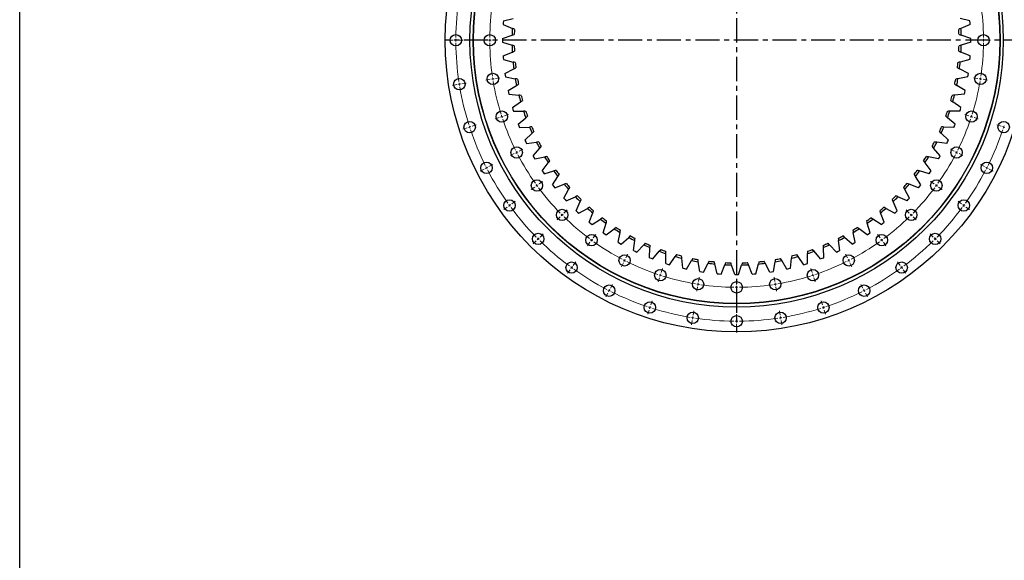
# Model space of a CAD drawing. Header units: millimetres. Extents: x 255 to 5780, y 4910 to 9154.
# Tile 5 of 11: x 255 to 2069, y 7148 to 8143. Entities that reach past the tile are written whole.
import ezdxf

# ---------------------------------------------------------------- set-up
doc = ezdxf.new("R2010")
doc.units = ezdxf.units.MM
doc.header["$LTSCALE"] = 20
doc.linetypes.add('CENTER', pattern=[10.16, 6.35, -1.27, 1.27, -1.27])

msp = doc.modelspace()

# ---------------------------------------------------------------- linework, layer by layer
at = {"linetype": 'CENTER', "ltscale": 0.35}
for p, q in [((1576.1, 8643.7), (1576.1, 7567.1)), ((2113.4, 8105.4), (1038.8, 8105.4))]:
    msp.add_line(p, q, dxfattribs=at)
at = {"color": 7, "linetype": 'Continuous', "lineweight": 25}
for p, q in [((1145.9, 8137.7), (1145.6, 8134.3)), ((1145.6, 8134.3), (1162.7, 8127.2)), ((1146.1, 8141), (1145.9, 8137.7)), ((1146.1, 8141), (1164.1, 8145.5)), ((2006.1, 8141), (1988.2, 8145.5)), ((2006.6, 8134.3), (1989.6, 8127.2)), ((2006.4, 8137.7), (2006.1, 8141)), ((2006.6, 8134.3), (2006.4, 8137.7)), ((1144.7, 8108.8), (1162.2, 8114.6)), ((2007.6, 8108.8), (1990, 8114.6)), ((1144.7, 8108.8), (1144.7, 8105.4)), ((1144.7, 8105.4), (1144.7, 8102)), ((1144.7, 8102), (1162.2, 8096.2)), ((2007.6, 8102), (1990, 8096.2)), ((2007.6, 8105.4), (2007.6, 8108.8)), ((2007.6, 8102), (2007.6, 8105.4)), ((1145.6, 8076.5), (1162.7, 8083.6)), ((1145.6, 8076.5), (1145.9, 8073.2)), ((2006.6, 8076.5), (1989.6, 8083.6)), ((2006.4, 8073.2), (2006.6, 8076.5)), ((1145.9, 8073.2), (1146.1, 8069.8)), ((1146.1, 8069.8), (1164.1, 8065.3)), ((2006.1, 8069.8), (1988.2, 8065.3)), ((2006.1, 8069.8), (2006.4, 8073.2)), ((1149, 8044.5), (1165.5, 8052.8)), ((1149, 8044.5), (1149.5, 8041.1)), ((1149.5, 8041.1), (1150, 8037.8)), ((2003.3, 8044.5), (1986.8, 8052.8)), ((2002.3, 8037.8), (2002.8, 8041.1)), ((2002.8, 8041.1), (2003.3, 8044.5)), ((1150, 8037.8), (1168.2, 8034.6)), ((1154.7, 8012.7), (1170.6, 8022.3)), ((1997.5, 8012.7), (1981.7, 8022.3)), ((2002.3, 8037.8), (1984, 8034.6)), ((1154.7, 8012.7), (1155.5, 8009.4)), ((1155.5, 8009.4), (1156.2, 8006.1)), ((1156.2, 8006.1), (1174.7, 8004.4)), ((1996, 8006.1), (1977.6, 8004.4)), ((1996, 8006.1), (1996.8, 8009.4)), ((1996.8, 8009.4), (1997.5, 8012.7)), ((1162.8, 7981.5), (1177.9, 7992.2)), ((1989.4, 7981.5), (1974.3, 7992.2)), ((1162.8, 7981.5), (1163.8, 7978.2)), ((1163.8, 7978.2), (1164.8, 7975)), ((1164.8, 7975), (1183.3, 7974.6)), ((1987.4, 7975), (1968.9, 7974.6)), ((1987.4, 7975), (1988.4, 7978.2)), ((1988.4, 7978.2), (1989.4, 7981.5)), ((1173.3, 7950.9), (1187.5, 7962.8)), ((1173.3, 7950.9), (1174.5, 7947.8)), ((1979, 7950.9), (1964.8, 7962.8)), ((1977.8, 7947.8), (1979, 7950.9)), ((1174.5, 7947.8), (1175.7, 7944.6)), ((1175.7, 7944.6), (1194.2, 7945.6)), ((1185.9, 7921.3), (1199.2, 7934.1)), ((1966.3, 7921.3), (1953, 7934.1)), ((1976.5, 7944.6), (1958.1, 7945.6)), ((1976.5, 7944.6), (1977.8, 7947.8)), ((1185.9, 7921.3), (1187.4, 7918.2)), ((1187.4, 7918.2), (1188.9, 7915.2)), ((1188.9, 7915.2), (1207.2, 7917.5)), ((1963.4, 7915.2), (1945, 7917.5)), ((1963.4, 7915.2), (1964.9, 7918.2)), ((1964.9, 7918.2), (1966.3, 7921.3)), ((1200.8, 7892.6), (1213.1, 7906.4)), ((1951.5, 7892.6), (1939.2, 7906.4)), ((1200.8, 7892.6), (1202.5, 7889.7)), ((1202.5, 7889.7), (1204.2, 7886.8)), ((1204.2, 7886.8), (1222.3, 7890.5)), ((1217.7, 7865.2), (1229, 7879.9)), ((1934.5, 7865.2), (1923.3, 7879.9)), ((1948.1, 7886.8), (1930, 7890.5)), ((1948.1, 7886.8), (1949.8, 7889.7)), ((1949.8, 7889.7), (1951.5, 7892.6)), ((1217.7, 7865.2), (1219.6, 7862.4)), ((1219.6, 7862.4), (1221.6, 7859.6)), ((1221.6, 7859.6), (1239.3, 7864.7)), ((1930.7, 7859.6), (1912.9, 7864.7)), ((1930.7, 7859.6), (1932.6, 7862.4)), ((1932.6, 7862.4), (1934.5, 7865.2)), ((1236.7, 7839.1), (1246.8, 7854.5)), ((1240.9, 7833.8), (1258.3, 7840.2)), ((1911.3, 7833.8), (1894, 7840.2)), ((1915.6, 7839.1), (1905.5, 7854.5)), ((1236.7, 7839.1), (1238.8, 7836.4)), ((1238.8, 7836.4), (1240.9, 7833.8)), ((1257.6, 7814.4), (1266.5, 7830.6)), ((1894.7, 7814.4), (1885.8, 7830.6)), ((1911.3, 7833.8), (1913.5, 7836.4)), ((1913.5, 7836.4), (1915.6, 7839.1)), ((1257.6, 7814.4), (1259.8, 7811.9)), ((1259.8, 7811.9), (1262.2, 7809.5)), ((1262.2, 7809.5), (1279, 7817.2)), ((1280.2, 7791.4), (1287.9, 7808.3)), ((1872.1, 7791.4), (1864.4, 7808.3)), ((1890.1, 7809.5), (1873.3, 7817.2)), ((1890.1, 7809.5), (1892.4, 7811.9)), ((1892.4, 7811.9), (1894.7, 7814.4)), ((1280.2, 7791.4), (1282.7, 7789.1)), ((1282.7, 7789.1), (1285.1, 7786.8)), ((1285.1, 7786.8), (1301.3, 7795.8)), ((1304.5, 7770.2), (1310.9, 7787.5)), ((1847.8, 7770.2), (1841.4, 7787.5)), ((1867.1, 7786.8), (1850.9, 7795.8)), ((1867.1, 7786.8), (1869.6, 7789.1)), ((1869.6, 7789.1), (1872.1, 7791.4)), ((1304.5, 7770.2), (1307.1, 7768.1)), ((1307.1, 7768.1), (1309.8, 7766)), ((1309.8, 7766), (1325.3, 7776.1)), ((1330.3, 7750.8), (1335.4, 7768.6)), ((1822, 7750.8), (1816.9, 7768.6)), ((1842.5, 7766), (1827, 7776.1)), ((1842.5, 7766), (1845.1, 7768.1)), ((1845.1, 7768.1), (1847.8, 7770.2)), ((1330.3, 7750.8), (1333.1, 7748.9)), ((1335.9, 7747), (1350.6, 7758.3)), ((1357.5, 7733.5), (1361.2, 7751.6)), ((1794.8, 7733.5), (1791, 7751.6)), ((1816.4, 7747), (1801.7, 7758.3)), ((1819.2, 7748.9), (1822, 7750.8)), ((1333.1, 7748.9), (1335.9, 7747)), ((1357.5, 7733.5), (1360.4, 7731.7)), ((1360.4, 7731.7), (1363.3, 7730.1)), ((1363.3, 7730.1), (1377.1, 7742.4)), ((1385.9, 7718.2), (1388.3, 7736.5)), ((1766.4, 7718.2), (1764, 7736.5)), ((1788.9, 7730.1), (1775.1, 7742.4)), ((1788.9, 7730.1), (1791.9, 7731.7)), ((1791.9, 7731.7), (1794.8, 7733.5)), ((1816.4, 7747), (1819.2, 7748.9)), ((1385.9, 7718.2), (1388.9, 7716.7)), ((1388.9, 7716.7), (1392, 7715.2)), ((1392, 7715.2), (1404.8, 7728.5)), ((1415.4, 7705), (1416.4, 7723.5)), ((1421.6, 7702.6), (1433.5, 7716.8)), ((1730.6, 7702.6), (1718.8, 7716.8)), ((1736.9, 7705), (1735.9, 7723.5)), ((1760.3, 7715.2), (1747.4, 7728.5)), ((1760.3, 7715.2), (1763.3, 7716.7)), ((1763.3, 7716.7), (1766.4, 7718.2)), ((1415.4, 7705), (1418.5, 7703.8)), ((1418.5, 7703.8), (1421.6, 7702.6)), ((1445.7, 7694.1), (1445.3, 7712.6)), ((1452.2, 7692.1), (1462.9, 7707.2)), ((1476.8, 7685.5), (1475.1, 7703.9)), ((1483.4, 7684), (1493, 7699.8)), ((1508.5, 7679.3), (1505.4, 7697.5)), ((1515.2, 7678.3), (1523.5, 7694.8)), ((1637.1, 7678.3), (1628.7, 7694.8)), ((1643.8, 7679.3), (1646.9, 7697.5)), ((1668.8, 7684), (1659.3, 7699.8)), ((1675.4, 7685.5), (1677.2, 7703.9)), ((1700.1, 7692.1), (1689.3, 7707.2)), ((1706.5, 7694.1), (1706.9, 7712.6)), ((1730.6, 7702.6), (1733.8, 7703.8)), ((1733.8, 7703.8), (1736.9, 7705)), ((1445.7, 7694.1), (1448.9, 7693.1)), ((1448.9, 7693.1), (1452.2, 7692.1)), ((1476.8, 7685.5), (1480.1, 7684.8)), ((1480.1, 7684.8), (1483.4, 7684)), ((1508.5, 7679.3), (1511.8, 7678.8)), ((1511.8, 7678.8), (1515.2, 7678.3)), ((1540.5, 7675.4), (1536, 7693.4)), ((1547.3, 7674.9), (1554.4, 7692)), ((1572.7, 7674), (1566.9, 7691.5)), ((1579.5, 7674), (1585.3, 7691.5)), ((1605, 7674.9), (1597.9, 7692)), ((1611.7, 7675.4), (1616.2, 7693.4)), ((1637.1, 7678.3), (1640.4, 7678.8)), ((1640.4, 7678.8), (1643.8, 7679.3)), ((1668.8, 7684), (1672.1, 7684.8)), ((1672.1, 7684.8), (1675.4, 7685.5)), ((1700.1, 7692.1), (1703.3, 7693.1)), ((1703.3, 7693.1), (1706.5, 7694.1)), ((1540.5, 7675.4), (1543.9, 7675.1)), ((1543.9, 7675.1), (1547.3, 7674.9)), ((1572.7, 7674), (1576.1, 7673.9)), ((1576.1, 7673.9), (1579.5, 7674)), ((1605, 7674.9), (1608.4, 7675.1)), ((1608.4, 7675.1), (1611.7, 7675.4)), ((1529.5, 7570.4), (1529.5, 7570.4))]:
    msp.add_line(p, q, dxfattribs=at)
at = {"color": 0, "linetype": 'Continuous', "lineweight": 18}
for p, q in [((1053.6, 8105.4), (1045.6, 8105.4)), ((1058.6, 8105.4), (1056.1, 8105.4)), ((1058.6, 8105.4), (1061.1, 8105.4)), ((1063.6, 8105.4), (1071.6, 8105.4)), ((1116.1, 8105.4), (1108.1, 8105.4)), ((1121.1, 8105.4), (1118.6, 8105.4)), ((1121.1, 8105.4), (1123.6, 8105.4)), ((1126.1, 8105.4), (1134.1, 8105.4)), ((2026.1, 8105.4), (2018.1, 8105.4)), ((2031.1, 8105.4), (2028.6, 8105.4)), ((2031.1, 8105.4), (2033.6, 8105.4)), ((2036.1, 8105.4), (2044.1, 8105.4)), ((1060.1, 8023.7), (1052.2, 8022.4)), ((1065, 8024.5), (1062.5, 8024.1)), ((1065, 8024.5), (1067.5, 8024.9)), ((1069.9, 8025.2), (1077.8, 8026.5)), ((1121.8, 8033.5), (1113.9, 8032.2)), ((1126.7, 8034.2), (1124.3, 8033.8)), ((1126.7, 8034.2), (1129.2, 8034.6)), ((1131.7, 8035), (1139.6, 8036.3)), ((2020.6, 8035), (2012.7, 8036.3)), ((2025.5, 8034.2), (2023.1, 8034.6)), ((2025.5, 8034.2), (2028, 8033.8)), ((2030.5, 8033.5), (2038.4, 8032.2)), ((1148.2, 7966.4), (1155.8, 7968.8)), ((2004.1, 7966.4), (1996.5, 7968.8)), ((1088.7, 7947), (1096.3, 7949.5)), ((1138.6, 7963.3), (1131, 7960.8)), ((1143.4, 7964.8), (1141, 7964)), ((1143.4, 7964.8), (1145.8, 7965.6)), ((2008.9, 7964.8), (2006.5, 7965.6)), ((2008.9, 7964.8), (2011.2, 7964)), ((2013.6, 7963.3), (2021.2, 7960.8)), ((2063.5, 7947), (2055.9, 7949.5)), ((1079.2, 7944), (1071.6, 7941.5)), ((1084, 7945.5), (1081.6, 7944.7)), ((1084, 7945.5), (1086.3, 7946.3)), ((2068.3, 7945.5), (2065.9, 7946.3)), ((2068.3, 7945.5), (2070.7, 7944.7)), ((1166.3, 7896.6), (1159.1, 7892.9)), ((1170.7, 7898.8), (1168.5, 7897.7)), ((1170.7, 7898.8), (1172.9, 7900)), ((1175.2, 7901.1), (1182.3, 7904.8)), ((1977.1, 7901.1), (1970, 7904.8)), ((1981.5, 7898.8), (1979.3, 7900)), ((1981.5, 7898.8), (1983.8, 7897.7)), ((1986, 7896.6), (1993.1, 7892.9)), ((1119.5, 7872.7), (1126.6, 7876.4)), ((2032.8, 7872.7), (2025.6, 7876.4)), ((1110.6, 7868.2), (1103.4, 7864.6)), ((1115, 7870.5), (1112.8, 7869.3)), ((1115, 7870.5), (1117.3, 7871.6)), ((2037.2, 7870.5), (2035, 7871.6)), ((2037.2, 7870.5), (2039.5, 7869.3)), ((2041.7, 7868.2), (2048.8, 7864.6)), ((1212.1, 7840.9), (1218.5, 7845.6)), ((1940.2, 7840.9), (1933.7, 7845.6)), ((1204, 7835), (1197.5, 7830.3)), ((1208, 7838), (1206, 7836.5)), ((1208, 7838), (1210, 7839.4)), ((1944.2, 7838), (1942.2, 7839.4)), ((1944.2, 7838), (1946.3, 7836.5)), ((1948.3, 7835), (1954.7, 7830.3)), ((1161.5, 7804.2), (1168, 7808.9)), ((1990.7, 7804.2), (1984.3, 7808.9)), ((1153.4, 7798.3), (1146.9, 7793.6)), ((1157.5, 7801.2), (1155.4, 7799.8)), ((1157.5, 7801.2), (1159.5, 7802.7)), ((1254.4, 7783.7), (1256.2, 7785.4)), ((1257.9, 7787.2), (1263.6, 7792.9)), ((1894.3, 7787.2), (1888.7, 7792.9)), ((1897.9, 7783.7), (1896.1, 7785.4)), ((1994.8, 7801.2), (1992.8, 7802.7)), ((1994.8, 7801.2), (1996.8, 7799.8)), ((1998.8, 7798.3), (2005.3, 7793.6)), ((1250.9, 7780.1), (1245.2, 7774.5)), ((1254.4, 7783.7), (1252.6, 7781.9)), ((1897.9, 7783.7), (1899.6, 7781.9)), ((1901.4, 7780.1), (1907.1, 7774.5)), ((1206.7, 7736), (1201, 7730.3)), ((1210.2, 7739.5), (1208.4, 7737.7)), ((1210.2, 7739.5), (1212, 7741.3)), ((1213.7, 7743), (1219.4, 7748.7)), ((1305.7, 7733.3), (1301, 7726.8)), ((1308.7, 7737.3), (1307.2, 7735.3)), ((1308.7, 7737.3), (1310.2, 7739.3)), ((1311.6, 7741.4), (1316.3, 7747.8)), ((1840.6, 7741.4), (1835.9, 7747.8)), ((1843.6, 7737.3), (1842.1, 7739.3)), ((1843.6, 7737.3), (1845, 7735.3)), ((1846.5, 7733.3), (1851.2, 7726.8)), ((1938.5, 7743), (1932.9, 7748.7)), ((1942.1, 7739.5), (1940.3, 7741.3)), ((1942.1, 7739.5), (1943.8, 7737.7)), ((1945.6, 7736), (1951.2, 7730.3)), ((1274.9, 7690.8), (1279.6, 7697.3)), ((1367.3, 7695.6), (1363.7, 7688.4)), ((1369.6, 7700), (1368.4, 7697.8)), ((1369.6, 7700), (1370.7, 7702.2)), ((1371.8, 7704.5), (1375.5, 7711.6)), ((1780.4, 7704.5), (1776.8, 7711.6)), ((1782.7, 7700), (1781.6, 7702.2)), ((1782.7, 7700), (1783.8, 7697.8)), ((1785, 7695.6), (1788.6, 7688.4)), ((1877.4, 7690.8), (1872.7, 7697.3)), ((1269, 7682.7), (1264.3, 7676.2)), ((1271.9, 7686.7), (1270.5, 7684.7)), ((1271.9, 7686.7), (1273.4, 7688.8)), ((1437.1, 7677.4), (1439.5, 7685)), ((1715.2, 7677.4), (1712.7, 7685)), ((1880.3, 7686.7), (1878.8, 7688.8)), ((1880.3, 7686.7), (1881.8, 7684.7)), ((1883.2, 7682.7), (1887.9, 7676.2)), ((1434, 7667.9), (1431.5, 7660.3)), ((1435.5, 7672.7), (1434.8, 7670.3)), ((1435.5, 7672.7), (1436.3, 7675.1)), ((1505, 7656), (1505.3, 7658.5)), ((1505.7, 7661), (1507, 7668.9)), ((1576.1, 7655.4), (1576.1, 7663.4)), ((1646.5, 7661), (1645.3, 7668.9)), ((1647.3, 7656), (1646.9, 7658.5)), ((1716.7, 7672.7), (1716, 7675.1)), ((1716.7, 7672.7), (1717.5, 7670.3)), ((1718.3, 7667.9), (1720.7, 7660.3)), ((1341.2, 7644.3), (1340.1, 7642.1)), ((1341.2, 7644.3), (1342.3, 7646.5)), ((1343.5, 7648.8), (1347.1, 7655.9)), ((1504.2, 7651.1), (1502.9, 7643.2)), ((1505, 7656), (1504.6, 7653.5)), ((1576.1, 7650.4), (1576.1, 7652.9)), ((1576.1, 7650.4), (1576.1, 7647.9)), ((1576.1, 7645.4), (1576.1, 7637.4)), ((1647.3, 7656), (1647.7, 7653.5)), ((1648.1, 7651.1), (1649.3, 7643.2)), ((1808.8, 7648.8), (1805.2, 7655.9)), ((1811.1, 7644.3), (1809.9, 7646.5)), ((1811.1, 7644.3), (1812.2, 7642.1)), ((1338.9, 7639.9), (1335.3, 7632.7)), ((1417.8, 7618), (1420.2, 7625.6)), ((1734.5, 7618), (1732, 7625.6)), ((1813.3, 7639.9), (1817, 7632.7)), ((1414.7, 7608.5), (1412.2, 7600.9)), ((1416.2, 7613.2), (1415.4, 7610.9)), ((1416.2, 7613.2), (1417, 7615.6)), ((1496, 7599.2), (1497.2, 7607.1)), ((1656.3, 7599.2), (1655, 7607.1)), ((1736, 7613.2), (1735.3, 7615.6)), ((1736, 7613.2), (1736.8, 7610.9)), ((1737.6, 7608.5), (1740.1, 7600.9)), ((1494.4, 7589.3), (1493.1, 7581.4)), ((1495.2, 7594.3), (1494.8, 7591.8)), ((1495.2, 7594.3), (1495.6, 7596.8)), ((1576.1, 7592.9), (1576.1, 7600.9)), ((1576.1, 7587.9), (1576.1, 7590.4)), ((1576.1, 7587.9), (1576.1, 7585.4)), ((1657.1, 7594.3), (1656.7, 7596.8)), ((1657.1, 7594.3), (1657.5, 7591.8)), ((1657.9, 7589.3), (1659.1, 7581.4)), ((1576.1, 7582.9), (1576.1, 7574.9))]:
    msp.add_line(p, q, dxfattribs=at)
at = {"lineweight": 25}
msp.add_lwpolyline([(254.7, 9154.1), (5779.9, 9154.1), (5779.9, 4910.3), (254.7, 4910.3)], close=True, dxfattribs=at)
at = {"color": 7, "linetype": 'Continuous', "lineweight": 25}
for centre, radius in [((1576.1, 8105.4), 537), ((1576.1, 8105.4), 491.5), ((1576.1, 8105.4), 485.5), ((1576.1, 8105.4), 485), ((1058.6, 8105.4), 10.5), ((1121.1, 8105.4), 10.5), ((2031.1, 8105.4), 10.5), ((1126.7, 8034.2), 10.5), ((2025.5, 8034.2), 10.5), ((1065, 8024.5), 10.5), ((1143.4, 7964.8), 10.5), ((2008.9, 7964.8), 10.5), ((1084, 7945.5), 10.5), ((2068.3, 7945.5), 10.5), ((1170.7, 7898.8), 10.5), ((1981.5, 7898.8), 10.5), ((1115, 7870.5), 10.5), ((2037.2, 7870.5), 10.5), ((1208, 7838), 10.5), ((1944.2, 7838), 10.5), ((1157.5, 7801.2), 10.5), ((1994.8, 7801.2), 10.5), ((1254.4, 7783.7), 10.5), ((1897.9, 7783.7), 10.5), ((1210.2, 7739.5), 10.5), ((1942.1, 7739.5), 10.5), ((1308.7, 7737.3), 10.5), ((1843.6, 7737.3), 10.5), ((1271.9, 7686.7), 10.5), ((1369.6, 7700), 10.5), ((1782.7, 7700), 10.5), ((1880.3, 7686.7), 10.5), ((1435.5, 7672.7), 10.5), ((1716.7, 7672.7), 10.5), ((1505, 7656), 10.5), ((1576.1, 7650.4), 10.5), ((1647.3, 7656), 10.5), ((1341.2, 7644.3), 10.5), ((1811.1, 7644.3), 10.5), ((1416.2, 7613.2), 10.5), ((1736, 7613.2), 10.5), ((1495.2, 7594.3), 10.5), ((1657.1, 7594.3), 10.5), ((1576.1, 7587.9), 10.5)]:
    msp.add_circle(centre, radius, dxfattribs=at)
at = {"color": 0, "linetype": 'Continuous', "lineweight": 18}
for radius, start, end in [(517.5, 171.5536, 179.4464), (455, 171.6296, 179.3704), (455, 0.6296, 8.3704), (517.5, 179.7232, 180), (517.5, 180, 180.2768), (517.5, 180.5536, 188.4464), (455, 179.6852, 180), (455, 180, 180.3148), (455, 180.6296, 188.3704), (455, 351.6296, 359.3704), (455, 0, 0.3148), (455, 359.6852, 0), (517.5, 188.7232, 189), (517.5, 189, 189.2768), (455, 188.6852, 189), (455, 189, 189.3148), (455, 189.6296, 197.3704), (455, 342.6296, 350.3704), (455, 350.6852, 351), (455, 351, 351.3148), (517.5, 189.5536, 197.4464), (455, 197.6852, 198), (455, 342, 342.3148), (455, 198, 198.3148), (455, 198.6296, 206.3704), (455, 333.6296, 341.3704), (455, 341.6852, 342), (517.5, 197.7232, 198), (517.5, 198, 198.2768), (517.5, 198.5536, 206.4464), (517.5, 333.5536, 341.4464), (517.5, 341.7232, 342), (517.5, 342, 342.2768), (455, 206.6852, 207), (455, 207, 207.3148), (455, 207.6296, 215.3704), (455, 324.6296, 332.3704), (455, 332.6852, 333), (455, 333, 333.3148), (517.5, 206.7232, 207), (517.5, 207, 207.2768), (517.5, 207.5536, 215.4464), (517.5, 324.5536, 332.4464), (517.5, 332.7232, 333), (517.5, 333, 333.2768), (455, 215.6852, 216), (455, 324, 324.3148), (455, 216, 216.3148), (455, 216.6296, 224.3704), (455, 315.6296, 323.3704), (455, 323.6852, 324), (517.5, 215.7232, 216), (517.5, 216, 216.2768), (517.5, 216.5536, 224.4464), (455, 224.6852, 225), (455, 315, 315.3148), (517.5, 315.5536, 323.4464), (517.5, 323.7232, 324), (517.5, 324, 324.2768), (455, 225, 225.3148), (455, 225.6296, 233.3704), (455, 306.6296, 314.3704), (455, 314.6852, 315), (517.5, 224.7232, 225), (517.5, 225, 225.2768), (517.5, 225.5536, 233.4464), (455, 233.6852, 234), (455, 234, 234.3148), (455, 234.6296, 242.3704), (455, 297.6296, 305.3704), (455, 305.6852, 306), (455, 306, 306.3148), (517.5, 306.5536, 314.4464), (517.5, 314.7232, 315), (517.5, 315, 315.2768), (455, 242.6852, 243), (455, 243, 243.3148), (455, 243.6296, 251.3704), (455, 288.6296, 296.3704), (455, 296.6852, 297), (455, 297, 297.3148), (517.5, 233.7232, 234), (517.5, 234, 234.2768), (517.5, 234.5536, 242.4464), (517.5, 297.5536, 305.4464), (517.5, 305.7232, 306), (517.5, 306, 306.2768), (455, 251.6852, 252), (455, 252, 252.3148), (455, 252.6296, 260.3704), (455, 279.6296, 287.3704), (455, 287.6852, 288), (455, 288, 288.3148), (517.5, 242.7232, 243), (517.5, 243, 243.2768), (517.5, 243.5536, 251.4464), (455, 260.6852, 261), (455, 261, 261.3148), (455, 261.6296, 269.3704), (455, 269.6852, 270), (455, 270, 270.3148), (455, 270.6296, 278.3704), (455, 278.6852, 279), (455, 279, 279.3148), (517.5, 288.5536, 296.4464), (517.5, 296.7232, 297), (517.5, 297, 297.2768), (517.5, 251.7232, 252), (517.5, 252, 252.2768), (517.5, 252.5536, 260.4464), (517.5, 279.5536, 287.4464), (517.5, 287.7232, 288), (517.5, 288, 288.2768), (517.5, 260.7232, 261), (517.5, 261, 261.2768), (517.5, 261.5536, 269.4464), (517.5, 269.7232, 270), (517.5, 270, 270.2768), (517.5, 270.5536, 278.4464), (517.5, 278.7232, 279), (517.5, 279, 279.2768)]:
    msp.add_arc((1576.1, 8105.4), radius, start, end, dxfattribs=at)
at = {"color": 7, "linetype": 'Continuous', "lineweight": 25}
for radius, start, end in [(414, 176.9864, 178.7279), (410, 177.1853, 178.529), (410, 1.471, 2.8147), (414, 1.2721, 3.0136), (414, 181.2721, 183.0136), (410, 181.471, 182.8147), (410, 357.1853, 358.529), (414, 356.9864, 358.7279), (414, 185.5578, 187.2994), (410, 185.7568, 187.1004), (410, 352.8996, 354.2432), (414, 352.7006, 354.4422), (414, 189.8435, 191.5851), (410, 190.0425, 191.3861), (410, 348.6139, 349.9575), (414, 348.4149, 350.1565), (414, 194.1292, 195.8708), (410, 194.3282, 195.6718), (410, 344.3282, 345.6718), (414, 344.1292, 345.8708), (414, 198.4149, 200.1565), (410, 198.6139, 199.9575), (410, 340.0425, 341.3861), (414, 339.8435, 341.5851), (414, 202.7006, 204.4422), (410, 202.8996, 204.2432), (410, 335.7568, 337.1004), (414, 335.5578, 337.2994), (414, 206.9864, 208.7279), (410, 207.1853, 208.529), (410, 331.471, 332.8147), (414, 331.2721, 333.0136), (414, 211.2721, 213.0136), (410, 211.471, 212.8147), (410, 327.1853, 328.529), (414, 326.9864, 328.7279), (414, 215.5578, 217.2994), (410, 215.7568, 217.1004), (410, 322.8996, 324.2432), (414, 322.7006, 324.4422), (414, 219.8435, 221.5851), (410, 220.0425, 221.3861), (410, 318.6139, 319.9575), (414, 318.4149, 320.1565), (414, 224.1292, 225.8708), (410, 224.3282, 225.6718), (410, 314.3282, 315.6718), (414, 314.1292, 315.8708), (414, 228.4149, 230.1565), (410, 228.6139, 229.9575), (410, 310.0425, 311.3861), (414, 309.8435, 311.5851), (414, 232.7006, 234.4422), (410, 232.8996, 234.2432), (410, 305.7568, 307.1004), (414, 305.5578, 307.2994), (414, 236.9864, 238.7279), (410, 237.1853, 238.529), (410, 301.471, 302.8147), (414, 301.2721, 303.0136), (414, 241.2721, 243.0136), (410, 241.471, 242.8147), (410, 245.7568, 247.1004), (410, 292.8996, 294.2432), (410, 297.1853, 298.529), (414, 296.9864, 298.7279), (414, 245.5578, 247.2994), (414, 249.8435, 251.5851), (410, 250.0425, 251.3861), (414, 288.4149, 290.1565), (410, 288.6139, 289.9575), (414, 292.7006, 294.4422), (414, 254.1292, 255.8708), (410, 254.3282, 255.6718), (414, 258.4149, 260.1565), (410, 258.6139, 259.9575), (414, 262.7006, 264.4422), (410, 262.8996, 264.2432), (410, 267.1853, 268.529), (410, 271.471, 272.8147), (414, 275.5578, 277.2994), (410, 275.7568, 277.1004), (414, 279.8435, 281.5851), (410, 280.0425, 281.3861), (414, 284.1292, 285.8708), (410, 284.3282, 285.6718), (414, 266.9864, 268.7279), (414, 271.2721, 273.0136)]:
    msp.add_arc((1576.1, 8105.4), radius, start, end, dxfattribs=at)
for points in [[(1162.2, 8114.6), (1163.6, 8115), (1164.9, 8115.5), (1166.3, 8115.9)], [(1166.6, 8125.5), (1165.3, 8126.1), (1164, 8126.6), (1162.7, 8127.2)], [(1989.6, 8127.2), (1988.2, 8126.6), (1986.9, 8126.1), (1985.6, 8125.5)], [(1986, 8115.9), (1987.3, 8115.5), (1988.7, 8115), (1990, 8114.6)], [(1166.3, 8094.9), (1164.9, 8095.3), (1163.6, 8095.8), (1162.2, 8096.2)], [(1990, 8096.2), (1988.7, 8095.8), (1987.3, 8095.3), (1986, 8094.9)], [(1162.7, 8083.6), (1164, 8084.2), (1165.3, 8084.7), (1166.6, 8085.3)], [(1985.6, 8085.3), (1986.9, 8084.7), (1988.2, 8084.2), (1989.6, 8083.6)], [(1168.2, 8064.3), (1166.8, 8064.6), (1165.4, 8065), (1164.1, 8065.3)], [(1988.2, 8065.3), (1986.8, 8065), (1985.4, 8064.6), (1984.1, 8064.3)], [(1165.5, 8052.8), (1166.7, 8053.5), (1168, 8054.1), (1169.3, 8054.7)], [(1983, 8054.7), (1984.2, 8054.1), (1985.5, 8053.5), (1986.8, 8052.8)], [(1172.4, 8033.9), (1171, 8034.2), (1169.6, 8034.4), (1168.2, 8034.6)], [(1170.6, 8022.3), (1171.8, 8023), (1173, 8023.7), (1174.2, 8024.5)], [(1978.1, 8024.5), (1979.3, 8023.7), (1980.5, 8023), (1981.7, 8022.3)], [(1984, 8034.6), (1982.6, 8034.4), (1981.2, 8034.2), (1979.8, 8033.9)], [(1178.9, 8003.9), (1177.5, 8004.1), (1176.1, 8004.2), (1174.7, 8004.4)], [(1977.6, 8004.4), (1976.2, 8004.2), (1974.8, 8004.1), (1973.4, 8003.9)], [(1177.9, 7992.2), (1179.1, 7993), (1180.2, 7993.8), (1181.4, 7994.7)], [(1970.9, 7994.7), (1972, 7993.8), (1973.2, 7993), (1974.3, 7992.2)], [(1187.6, 7974.5), (1186.2, 7974.6), (1184.7, 7974.6), (1183.3, 7974.6)], [(1968.9, 7974.6), (1967.5, 7974.6), (1966.1, 7974.6), (1964.7, 7974.5)], [(1187.5, 7962.8), (1188.6, 7963.7), (1189.7, 7964.6), (1190.7, 7965.5)], [(1961.5, 7965.5), (1962.6, 7964.6), (1963.7, 7963.7), (1964.8, 7962.8)], [(1198.4, 7945.9), (1197, 7945.8), (1195.6, 7945.7), (1194.2, 7945.6)], [(1199.2, 7934.1), (1200.2, 7935.1), (1201.3, 7936.1), (1202.3, 7937.1)], [(1950, 7937.1), (1951, 7936.1), (1952, 7935.1), (1953, 7934.1)], [(1958.1, 7945.6), (1956.6, 7945.7), (1955.2, 7945.8), (1953.8, 7945.9)], [(1211.4, 7918.1), (1210, 7917.9), (1208.6, 7917.7), (1207.2, 7917.5)], [(1945, 7917.5), (1943.6, 7917.7), (1942.2, 7917.9), (1940.8, 7918.1)], [(1213.1, 7906.4), (1214, 7907.5), (1215, 7908.5), (1215.9, 7909.6)], [(1936.3, 7909.6), (1937.3, 7908.5), (1938.2, 7907.5), (1939.2, 7906.4)], [(1226.4, 7891.4), (1225, 7891.1), (1223.7, 7890.8), (1222.3, 7890.5)], [(1229, 7879.9), (1229.8, 7881), (1230.7, 7882.1), (1231.6, 7883.2)], [(1920.7, 7883.2), (1921.6, 7882.1), (1922.4, 7881), (1923.3, 7879.9)], [(1930, 7890.5), (1928.6, 7890.8), (1927.2, 7891.1), (1925.8, 7891.4)], [(1243.4, 7865.8), (1242, 7865.4), (1240.7, 7865.1), (1239.3, 7864.7)], [(1246.8, 7854.5), (1247.6, 7855.7), (1248.3, 7856.9), (1249.1, 7858.1)], [(1903.1, 7858.1), (1903.9, 7856.9), (1904.7, 7855.7), (1905.5, 7854.5)], [(1912.9, 7864.7), (1911.6, 7865.1), (1910.2, 7865.4), (1908.8, 7865.8)], [(1262.2, 7841.6), (1260.9, 7841.1), (1259.6, 7840.7), (1258.3, 7840.2)], [(1894, 7840.2), (1892.7, 7840.7), (1891.3, 7841.1), (1890, 7841.6)], [(1266.5, 7830.6), (1267.2, 7831.9), (1267.8, 7833.1), (1268.5, 7834.4)], [(1883.7, 7834.4), (1884.4, 7833.1), (1885.1, 7831.9), (1885.8, 7830.6)], [(1282.8, 7818.9), (1281.5, 7818.3), (1280.3, 7817.7), (1279, 7817.2)], [(1287.9, 7808.3), (1288.5, 7809.5), (1289, 7810.8), (1289.6, 7812.1)], [(1862.6, 7812.1), (1863.2, 7810.8), (1863.8, 7809.5), (1864.4, 7808.3)], [(1873.3, 7817.2), (1872, 7817.7), (1870.7, 7818.3), (1869.4, 7818.9)], [(1305.1, 7797.8), (1303.8, 7797.1), (1302.6, 7796.4), (1301.3, 7795.8)], [(1310.9, 7787.5), (1311.4, 7788.9), (1311.9, 7790.2), (1312.4, 7791.5)], [(1839.9, 7791.5), (1840.4, 7790.2), (1840.9, 7788.9), (1841.4, 7787.5)], [(1850.9, 7795.8), (1849.7, 7796.4), (1848.4, 7797.1), (1847.2, 7797.8)], [(1328.8, 7778.4), (1327.6, 7777.6), (1326.4, 7776.9), (1325.3, 7776.1)], [(1335.4, 7768.6), (1335.8, 7770), (1336.2, 7771.3), (1336.5, 7772.7)], [(1815.7, 7772.7), (1816.1, 7771.3), (1816.5, 7770), (1816.9, 7768.6)], [(1827, 7776.1), (1825.8, 7776.9), (1824.6, 7777.6), (1823.4, 7778.4)], [(1353.9, 7760.8), (1352.8, 7760), (1351.7, 7759.1), (1350.6, 7758.3)], [(1361.2, 7751.6), (1361.5, 7752.9), (1361.8, 7754.3), (1362.1, 7755.7)], [(1790.2, 7755.7), (1790.5, 7754.3), (1790.7, 7752.9), (1791, 7751.6)], [(1801.7, 7758.3), (1800.6, 7759.1), (1799.4, 7760), (1798.3, 7760.8)], [(1380.3, 7745.2), (1379.3, 7744.3), (1378.2, 7743.3), (1377.1, 7742.4)], [(1388.3, 7736.5), (1388.4, 7737.9), (1388.6, 7739.3), (1388.8, 7740.7)], [(1407.8, 7731.6), (1406.8, 7730.6), (1405.8, 7729.5), (1404.8, 7728.5)], [(1747.4, 7728.5), (1746.4, 7729.5), (1745.5, 7730.6), (1744.5, 7731.6)], [(1763.4, 7740.7), (1763.6, 7739.3), (1763.8, 7737.9), (1764, 7736.5)], [(1775.1, 7742.4), (1774.1, 7743.3), (1773, 7744.3), (1771.9, 7745.2)], [(1416.4, 7723.5), (1416.4, 7724.9), (1416.5, 7726.3), (1416.6, 7727.7)], [(1436.2, 7720), (1435.3, 7718.9), (1434.4, 7717.9), (1433.5, 7716.8)], [(1445.3, 7712.6), (1445.3, 7714), (1445.3, 7715.4), (1445.3, 7716.9)], [(1707, 7716.9), (1707, 7715.4), (1706.9, 7714), (1706.9, 7712.6)], [(1718.8, 7716.8), (1717.9, 7717.9), (1717, 7718.9), (1716.1, 7720)], [(1735.7, 7727.7), (1735.7, 7726.3), (1735.8, 7724.9), (1735.9, 7723.5)], [(1465.4, 7710.7), (1464.6, 7709.5), (1463.7, 7708.3), (1462.9, 7707.2)], [(1475.1, 7703.9), (1474.9, 7705.3), (1474.8, 7706.8), (1474.7, 7708.2)], [(1495.2, 7703.5), (1494.5, 7702.3), (1493.7, 7701.1), (1493, 7699.8)], [(1505.4, 7697.5), (1505.1, 7698.9), (1504.9, 7700.3), (1504.6, 7701.7)], [(1525.4, 7698.6), (1524.8, 7697.3), (1524.2, 7696), (1523.5, 7694.8)], [(1536, 7693.4), (1535.7, 7694.7), (1535.3, 7696.1), (1535, 7697.5)], [(1556, 7695.9), (1555.5, 7694.6), (1554.9, 7693.3), (1554.4, 7692)], [(1566.9, 7691.5), (1566.5, 7692.9), (1566, 7694.2), (1565.6, 7695.5)], [(1586.7, 7695.5), (1586.2, 7694.2), (1585.8, 7692.9), (1585.3, 7691.5)], [(1597.9, 7692), (1597.3, 7693.3), (1596.8, 7694.6), (1596.3, 7695.9)], [(1617.3, 7697.5), (1616.9, 7696.1), (1616.6, 7694.7), (1616.2, 7693.4)], [(1628.7, 7694.8), (1628.1, 7696), (1627.4, 7697.3), (1626.8, 7698.6)], [(1647.6, 7701.7), (1647.4, 7700.3), (1647.1, 7698.9), (1646.9, 7697.5)], [(1659.3, 7699.8), (1658.5, 7701.1), (1657.8, 7702.3), (1657.1, 7703.5)], [(1677.6, 7708.2), (1677.5, 7706.8), (1677.3, 7705.3), (1677.2, 7703.9)], [(1689.3, 7707.2), (1688.5, 7708.3), (1687.7, 7709.5), (1686.9, 7710.7)]]:
    msp.add_open_spline(points, degree=3, dxfattribs=at)

doc.saveas('drawing.dxf')
